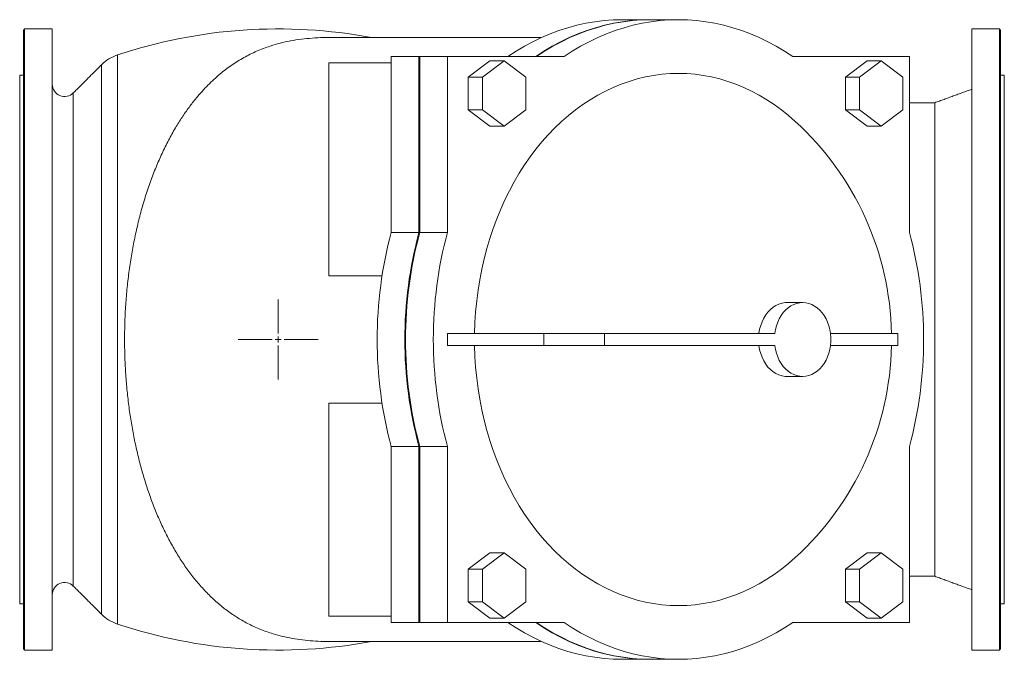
# Model space of a CAD drawing. Header units: millimetres. Extents: x 1879 to 3785, y 1424 to 3346.
# Tile 1 of 8: x 1879 to 2679, y 1424 to 1944. Entities that reach past the tile are written whole.
import ezdxf

# ---------------------------------------------------------------- set-up
doc = ezdxf.new("R2010")
doc.units = ezdxf.units.MM

# ---------------------------------------------------------------- blocks, each defined once
blk = doc.blocks.new('SW_CENTERMARKSYMBOL_18')
at = {"color": 0, "linetype": 'Continuous', "lineweight": 0}
for p, q in [((0, 5), (0, 32.5)), ((-5, 0), (-32.5, 0)), ((0, 0), (-2.5, 0)), ((0, 0), (0, 2.5)), ((0, 0), (0, -2.5)), ((0, 0), (2.5, 0)), ((5, 0), (32.5, 0)), ((0, -5), (0, -32.5))]:
    blk.add_line(p, q, dxfattribs=at)

msp = doc.modelspace()

# ---------------------------------------------------------------- linework, layer by layer
at = {"color": 7, "linetype": 'Continuous', "lineweight": 15}
for p, q in [((1883.24, 1936.85), (1883.24, 1431.98)), ((1905.74, 1936.85), (1883.24, 1936.85)), ((1905.74, 1431.98), (1905.74, 1936.85)), ((2652.74, 1431.98), (2652.74, 1936.85)), ((2652.74, 1936.85), (2675.24, 1936.85)), ((2675.24, 1431.98), (2675.24, 1936.85)), ((1882.24, 1432.97), (1882.24, 1935.86)), ((2676.24, 1935.86), (2676.24, 1432.97)), ((1958.63, 1453.09), (1958.63, 1915.74)), ((2181.17, 1914.41), (2181.17, 1771.45)), ((2181.17, 1914.41), (2203.67, 1914.41)), ((2203.67, 1914.41), (2203.67, 1771.45)), ((2204.31, 1914.41), (2203.67, 1914.41)), ((2204.31, 1771.45), (2204.31, 1914.41)), ((2204.31, 1914.41), (2226.81, 1914.41)), ((2226.81, 1914.41), (2226.81, 1771.45)), ((2321.61, 1914.41), (2226.81, 1914.41)), ((2602.17, 1914.41), (2507.37, 1914.41)), ((2602.17, 1771.45), (2602.17, 1914.41)), ((1945.74, 1461.06), (1945.74, 1907.77)), ((2130.36, 1736.09), (2130.36, 1909.41)), ((2181.17, 1909.41), (2130.36, 1909.41)), ((2261.28, 1910.97), (2243.66, 1897.69)), ((2272.85, 1910.97), (2255.23, 1897.69)), ((2272.85, 1910.97), (2261.28, 1910.97)), ((2290.47, 1897.69), (2272.85, 1910.97)), ((2567.7, 1910.97), (2550.08, 1897.69)), ((2579.27, 1910.97), (2561.65, 1897.69)), ((2579.27, 1910.97), (2567.7, 1910.97)), ((2596.89, 1897.69), (2579.27, 1910.97)), ((1879.24, 1469.41), (1879.24, 1899.41)), ((2255.23, 1897.69), (2243.66, 1897.69)), ((2243.66, 1897.69), (2243.66, 1871.13)), ((2255.23, 1897.69), (2255.23, 1871.13)), ((2290.47, 1871.13), (2290.47, 1897.69)), ((2561.65, 1897.69), (2550.08, 1897.69)), ((2550.08, 1897.69), (2550.08, 1871.13)), ((2561.65, 1897.69), (2561.65, 1871.13)), ((2596.89, 1871.13), (2596.89, 1897.69)), ((2679.24, 1469.41), (2679.24, 1899.41)), ((1922.81, 1483.98), (1922.81, 1884.84)), ((2622.74, 1491.91), (2622.74, 1876.91)), ((2255.23, 1871.13), (2243.66, 1871.13)), ((2243.66, 1871.13), (2261.28, 1857.86)), ((2255.23, 1871.13), (2272.85, 1857.86)), ((2272.85, 1857.86), (2290.47, 1871.13)), ((2561.65, 1871.13), (2550.08, 1871.13)), ((2550.08, 1871.13), (2567.7, 1857.86)), ((2561.65, 1871.13), (2579.27, 1857.86)), ((2579.27, 1857.86), (2596.89, 1871.13)), ((2272.85, 1857.86), (2261.28, 1857.86)), ((2579.27, 1857.86), (2567.7, 1857.86)), ((2181.17, 1771.45), (2203.67, 1771.45)), ((2226.81, 1771.45), (2204.31, 1771.45)), ((2173.65, 1736.09), (2130.36, 1736.09)), ((2226.81, 1679.41), (2226.81, 1689.41)), ((2305.21, 1689.41), (2226.81, 1689.41)), ((2305.21, 1679.41), (2305.21, 1689.41)), ((2354.52, 1689.41), (2305.21, 1689.41)), ((2354.52, 1679.41), (2354.52, 1689.41)), ((2492.73, 1689.41), (2354.52, 1689.41)), ((2592.64, 1689.41), (2538.05, 1689.41)), ((2305.21, 1679.41), (2226.81, 1679.41)), ((2354.52, 1679.41), (2305.21, 1679.41)), ((2492.73, 1679.41), (2354.52, 1679.41)), ((2592.64, 1679.41), (2538.05, 1679.41)), ((2173.65, 1632.74), (2130.36, 1632.74)), ((2130.36, 1632.74), (2130.36, 1459.41)), ((2181.17, 1597.38), (2203.67, 1597.38)), ((2181.17, 1597.38), (2181.17, 1454.41)), ((2203.67, 1597.38), (2203.67, 1454.41)), ((2204.31, 1597.38), (2226.81, 1597.38)), ((2204.31, 1454.41), (2204.31, 1597.38)), ((2226.81, 1597.38), (2226.81, 1454.41)), ((2602.17, 1454.41), (2602.17, 1597.38)), ((2261.28, 1510.97), (2243.66, 1497.69)), ((2272.85, 1510.97), (2255.23, 1497.69)), ((2272.85, 1510.97), (2261.28, 1510.97)), ((2290.47, 1497.69), (2272.85, 1510.97)), ((2567.7, 1510.97), (2550.08, 1497.69)), ((2579.27, 1510.97), (2561.65, 1497.69)), ((2579.27, 1510.97), (2567.7, 1510.97)), ((2596.89, 1497.69), (2579.27, 1510.97)), ((2255.23, 1497.69), (2243.66, 1497.69)), ((2243.66, 1497.69), (2243.66, 1471.13)), ((2255.23, 1497.69), (2255.23, 1471.13)), ((2290.47, 1471.13), (2290.47, 1497.69)), ((2561.65, 1497.69), (2550.08, 1497.69)), ((2550.08, 1497.69), (2550.08, 1471.13)), ((2561.65, 1497.69), (2561.65, 1471.13)), ((2596.89, 1471.13), (2596.89, 1497.69)), ((2255.23, 1471.13), (2243.66, 1471.13)), ((2243.66, 1471.13), (2261.28, 1457.86)), ((2255.23, 1471.13), (2272.85, 1457.86)), ((2272.85, 1457.86), (2290.47, 1471.13)), ((2561.65, 1471.13), (2550.08, 1471.13)), ((2550.08, 1471.13), (2567.7, 1457.86)), ((2561.65, 1471.13), (2579.27, 1457.86)), ((2579.27, 1457.86), (2596.89, 1471.13)), ((2181.17, 1459.41), (2130.36, 1459.41)), ((2272.85, 1457.86), (2261.28, 1457.86)), ((2579.27, 1457.86), (2567.7, 1457.86)), ((2181.17, 1454.41), (2203.67, 1454.41)), ((2203.67, 1454.41), (2204.31, 1454.41)), ((2204.31, 1454.41), (2226.81, 1454.41)), ((2226.81, 1454.41), (2321.61, 1454.41)), ((2507.37, 1454.41), (2602.17, 1454.41)), ((1905.74, 1431.98), (1883.24, 1431.98)), ((2652.74, 1431.98), (2675.24, 1431.98))]:
    msp.add_line(p, q, dxfattribs=at)
at = {"color": 7, "linetype": 'Continuous', "lineweight": 15, "flags": 128}
for points in [[(2275.97, 1914.41), (2282.61, 1918.78), (2289.37, 1922.81), (2296.24, 1926.52), (2303.21, 1929.89), (2310.27, 1932.91), (2317.41, 1935.59), (2324.63, 1937.92), (2331.9, 1939.9), (2339.23, 1941.52), (2346.6, 1942.79), (2354, 1943.69), (2361.42, 1944.23), (2368.85, 1944.41)], [(2298.47, 1914.41), (2305.11, 1918.78), (2311.87, 1922.81), (2318.73, 1926.52), (2325.7, 1929.89), (2332.77, 1932.91), (2339.91, 1935.59), (2347.12, 1937.92), (2354.4, 1939.9), (2361.73, 1941.52), (2369.1, 1942.79), (2376.5, 1943.69), (2383.92, 1944.23), (2391.35, 1944.41), (2391.67, 1944.41)], [(2299.11, 1914.41), (2305.75, 1918.78), (2312.51, 1922.81), (2319.38, 1926.52), (2326.35, 1929.89), (2333.41, 1932.91), (2340.55, 1935.59), (2347.77, 1937.92), (2355.04, 1939.9), (2362.37, 1941.52), (2369.74, 1942.79), (2377.14, 1943.69), (2384.56, 1944.23), (2391.99, 1944.41)], [(2321.61, 1914.41), (2328.25, 1918.78), (2335.01, 1922.81), (2341.88, 1926.52), (2348.85, 1929.89), (2355.91, 1932.91), (2363.05, 1935.59), (2370.26, 1937.92), (2377.54, 1939.9), (2384.87, 1941.52), (2392.24, 1942.79), (2399.64, 1943.69), (2407.06, 1944.23), (2414.49, 1944.41), (2421.92, 1944.23), (2429.34, 1943.69), (2436.74, 1942.79), (2444.11, 1941.52), (2451.44, 1939.9), (2458.71, 1937.92), (2465.93, 1935.59), (2473.07, 1932.91), (2480.13, 1929.89), (2487.1, 1926.52), (2493.97, 1922.81), (2500.73, 1918.78), (2507.37, 1914.41)], [(2248.84, 1689.41), (2249.13, 1698.21), (2249.7, 1706.99), (2250.54, 1715.73), (2251.65, 1724.42), (2253.04, 1733.04), (2254.69, 1741.58), (2256.6, 1750.03), (2258.78, 1758.37), (2261.22, 1766.58), (2263.91, 1774.66), (2266.85, 1782.59), (2270.03, 1790.36), (2273.46, 1797.95), (2277.11, 1805.35), (2281, 1812.55), (2285.11, 1819.54), (2289.43, 1826.3), (2293.96, 1832.83), (2298.69, 1839.12), (2303.61, 1845.14), (2308.71, 1850.9), (2314, 1856.39), (2319.44, 1861.59), (2325.05, 1866.49), (2330.8, 1871.09), (2336.69, 1875.39), (2342.71, 1879.36), (2348.85, 1883.02), (2355.1, 1886.34), (2361.45, 1889.33), (2367.89, 1891.98), (2374.4, 1894.28), (2380.98, 1896.24), (2387.61, 1897.85), (2394.29, 1899.1), (2401.01, 1899.99), (2407.74, 1900.53), (2414.49, 1900.71), (2421.23, 1900.53), (2427.97, 1899.99), (2434.68, 1899.1), (2441.36, 1897.85), (2448, 1896.24), (2454.58, 1894.28), (2461.09, 1891.98), (2467.52, 1889.33), (2473.87, 1886.34), (2480.12, 1883.02), (2486.26, 1879.36), (2492.28, 1875.39), (2498.17, 1871.09), (2503.93, 1866.49), (2509.43, 1861.68)], [(2502.53, 1714.41), (2501.24, 1714.37), (2498.68, 1713.99), (2496.17, 1713.24), (2493.73, 1712.13), (2491.41, 1710.67), (2489.23, 1708.87), (2487.21, 1706.77), (2485.39, 1704.39), (2483.78, 1701.76), (2482.41, 1698.91), (2481.29, 1695.87), (2480.44, 1692.7), (2479.87, 1689.41)], [(2492.73, 1679.41), (2493.27, 1676.25), (2494.08, 1673.18), (2495.13, 1670.24), (2496.42, 1667.47), (2497.93, 1664.9), (2499.65, 1662.55), (2501.55, 1660.46), (2503.61, 1658.65), (2505.81, 1657.14), (2508.12, 1655.95), (2510.52, 1655.1), (2512.97, 1654.58), (2515.45, 1654.41), (2517.93, 1654.6), (2520.38, 1655.13), (2522.77, 1656), (2525.08, 1657.21), (2527.27, 1658.73), (2529.32, 1660.56), (2531.22, 1662.66), (2532.92, 1665.02), (2534.42, 1667.6), (2535.7, 1670.38), (2536.74, 1673.33), (2537.54, 1676.4), (2538.07, 1679.57), (2538.34, 1682.79), (2538.34, 1686.04), (2538.07, 1689.26), (2537.54, 1692.43), (2536.74, 1695.5), (2535.7, 1698.44), (2534.42, 1701.22), (2532.92, 1703.81), (2531.22, 1706.17), (2529.32, 1708.27), (2527.27, 1710.09), (2525.08, 1711.62), (2522.77, 1712.82), (2520.38, 1713.7), (2517.93, 1714.23), (2515.45, 1714.41), (2512.97, 1714.25), (2510.52, 1713.73), (2508.12, 1712.87), (2505.81, 1711.68), (2503.61, 1710.17), (2501.55, 1708.36), (2499.65, 1706.27), (2497.93, 1703.93), (2496.42, 1701.35), (2495.13, 1698.58), (2494.08, 1695.65), (2493.27, 1692.58), (2492.73, 1689.41)], [(2509.43, 1507.15), (2503.93, 1502.34), (2498.17, 1497.73), (2492.28, 1493.44), (2486.26, 1489.46), (2480.12, 1485.81), (2473.87, 1482.49), (2467.52, 1479.5), (2461.09, 1476.85), (2454.58, 1474.54), (2448, 1472.59), (2441.36, 1470.98), (2434.68, 1469.73), (2427.97, 1468.83), (2421.23, 1468.3), (2414.49, 1468.12), (2407.74, 1468.3), (2401.01, 1468.83), (2394.29, 1469.73), (2387.61, 1470.98), (2380.98, 1472.59), (2374.4, 1474.54), (2367.89, 1476.85), (2361.45, 1479.5), (2355.1, 1482.49), (2348.85, 1485.81), (2342.71, 1489.46), (2336.69, 1493.44), (2330.8, 1497.73), (2325.05, 1502.34), (2319.44, 1507.24), (2314, 1512.44), (2308.71, 1517.92), (2303.61, 1523.69), (2298.69, 1529.71), (2293.96, 1536), (2289.43, 1542.52), (2285.11, 1549.29), (2281, 1556.28), (2277.11, 1563.48), (2273.46, 1570.88), (2270.03, 1578.47), (2266.85, 1586.24), (2263.91, 1594.17), (2261.22, 1602.25), (2258.78, 1610.46), (2256.6, 1618.8), (2254.69, 1627.24), (2253.04, 1635.79), (2251.65, 1644.41), (2250.54, 1653.1), (2249.7, 1661.84), (2249.13, 1670.61), (2248.84, 1679.41)], [(2479.87, 1679.41), (2480.44, 1676.13), (2481.29, 1672.95), (2482.41, 1669.92), (2483.78, 1667.07), (2485.39, 1664.43), (2487.21, 1662.05), (2489.23, 1659.95), (2491.41, 1658.16), (2493.73, 1656.7), (2496.17, 1655.59), (2498.68, 1654.84), (2501.24, 1654.46), (2502.53, 1654.41)], [(2368.85, 1424.41), (2361.42, 1424.59), (2354, 1425.14), (2346.6, 1426.04), (2339.23, 1427.31), (2331.9, 1428.93), (2324.63, 1430.9), (2317.41, 1433.23), (2310.27, 1435.91), (2303.21, 1438.94), (2296.24, 1442.31), (2289.37, 1446.01), (2282.61, 1450.05), (2275.97, 1454.41)], [(2391.67, 1424.41), (2391.35, 1424.41), (2383.92, 1424.59), (2376.5, 1425.14), (2369.1, 1426.04), (2361.73, 1427.31), (2354.4, 1428.93), (2347.12, 1430.9), (2339.91, 1433.23), (2332.77, 1435.91), (2325.7, 1438.94), (2318.73, 1442.31), (2311.87, 1446.01), (2305.11, 1450.05), (2298.47, 1454.41)], [(2391.99, 1424.41), (2384.56, 1424.59), (2377.14, 1425.14), (2369.74, 1426.04), (2362.37, 1427.31), (2355.04, 1428.93), (2347.77, 1430.9), (2340.55, 1433.23), (2333.41, 1435.91), (2326.35, 1438.94), (2319.38, 1442.31), (2312.51, 1446.01), (2305.75, 1450.05), (2299.11, 1454.41)], [(2507.37, 1454.41), (2500.73, 1450.05), (2493.97, 1446.01), (2487.1, 1442.31), (2480.13, 1438.94), (2473.07, 1435.91), (2465.93, 1433.23), (2458.71, 1430.9), (2451.44, 1428.93), (2444.11, 1427.31), (2436.74, 1426.04), (2429.34, 1425.14), (2421.92, 1424.59), (2414.49, 1424.41), (2407.06, 1424.59), (2399.64, 1425.14), (2392.24, 1426.04), (2384.87, 1427.31), (2377.54, 1428.93), (2370.26, 1430.9), (2363.05, 1433.23), (2355.91, 1435.91), (2348.85, 1438.94), (2341.88, 1442.31), (2335.01, 1446.01), (2328.25, 1450.05), (2321.61, 1454.41)]]:
    msp.add_lwpolyline(points, dxfattribs=at)
at = {"color": 7, "linetype": 'Continuous', "lineweight": 15}
for centre, radius, start, end in [((2089.23, 1523.59), 413.32, 79.44014, 108.41897), ((1969.05, 1884.46), 32.97, 108.41897, 135), ((1915.74, 1891.91), 10, 180, 315), ((2347.64, 1684.41), 240, 1.19375, 47.61206), ((2504.2, 1684.41), 334.55, 164.92088, 195.07912), ((2526.7, 1684.41), 334.55, 164.92087, 195.07913), ((2527.34, 1684.41), 334.55, 164.92088, 195.07912), ((2549.84, 1684.41), 334.55, 164.92088, 195.07912), ((2279.14, 1684.41), 334.55, 344.92085, 15.07915), ((2347.64, 1684.41), 240, 312.38794, 358.80625), ((1915.74, 1476.91), 10, 45, 180), ((1969.05, 1484.37), 32.97, 225, 251.58103), ((2089.23, 1845.23), 413.32, 251.58103, 280.55986)]:
    msp.add_arc(centre, radius, start, end, dxfattribs=at)
for points in [[(2391.35, 1944.41), (2368.85, 1944.41)], [(2414.49, 1944.41), (2391.99, 1944.41)], [(1882.24, 1935.86), (1883.24, 1936.85)], [(2675.24, 1936.85), (2676.24, 1935.86)], [(2303.27, 1929.91), (2130.72, 1929.91)], [(1945.74, 1907.77), (1922.81, 1884.84)], [(1882.24, 1899.41), (1879.24, 1899.41)], [(2679.24, 1899.41), (2676.24, 1899.41)], [(2652.74, 1887.83), (2622.74, 1876.91)], [(2622.74, 1876.91), (2602.17, 1876.91)], [(2515.39, 1714.41), (2502.53, 1714.41)], [(2592.64, 1679.41), (2592.64, 1689.41)], [(2502.53, 1654.41), (2515.39, 1654.41)], [(2602.17, 1491.91), (2622.74, 1491.91)], [(2622.74, 1491.91), (2652.74, 1480.99)], [(1922.81, 1483.98), (1945.74, 1461.06)], [(1879.24, 1469.41), (1882.24, 1469.41)], [(2676.24, 1469.41), (2679.24, 1469.41)], [(1883.24, 1431.98), (1882.24, 1432.97)], [(2130.71, 1438.91), (2303.27, 1438.91)], [(2676.24, 1432.97), (2675.24, 1431.98)], [(2368.85, 1424.41), (2391.35, 1424.41)], [(2391.99, 1424.41), (2414.49, 1424.41)]]:
    msp.add_open_spline(points, degree=1, dxfattribs=at)
msp.add_open_spline([(2130.72, 1929.86), (2129.15, 1929.87), (2124.44, 1929.9), (2116.88, 1929.48), (2107.95, 1928.62), (2099.26, 1927.24), (2090.82, 1925.37), (2081.56, 1922.68), (2071.66, 1918.91), (2061.24, 1913.73), (2051.38, 1907.58), (2041.59, 1900.13), (2032.01, 1891.29), (2023.67, 1882.06), (2016.76, 1873.22), (2011.09, 1865.09), (2005.52, 1856.18), (2000.09, 1846.43), (1994.85, 1835.82), (1989.94, 1824.61), (1985.4, 1812.8), (1981.25, 1800.43), (1977.58, 1787.85), (1974.4, 1775.1), (1971.68, 1762.25), (1969.35, 1749.01), (1967.45, 1735.4), (1965.99, 1721.47), (1965.01, 1707.73), (1964.5, 1694.22), (1964.4, 1680.99), (1964.71, 1667.65), (1965.45, 1654.23), (1966.63, 1640.78), (1968.21, 1627.65), (1970.18, 1614.88), (1972.5, 1602.49), (1975.23, 1590.23), (1978.37, 1578.16), (1981.92, 1566.3), (1985.85, 1554.83), (1990.14, 1543.76), (1994.79, 1533.14), (1999.85, 1522.87), (2005.31, 1513), (2011.18, 1503.57), (2017.45, 1494.66), (2024.1, 1486.3), (2031.17, 1478.52), (2038.7, 1471.29), (2046.72, 1464.67), (2055.28, 1458.7), (2064.47, 1453.39), (2074.35, 1448.8), (2083.88, 1445.4), (2092.73, 1442.99), (2100.73, 1441.33), (2108.96, 1440.1), (2117.45, 1439.31), (2124.69, 1438.93), (2129.19, 1438.95), (2130.71, 1438.96)], degree=3, knots=[0, 0, 0, 0, 0.006785, 0.020304, 0.033809, 0.047835, 0.061876, 0.075905, 0.09612, 0.116338, 0.136988, 0.157638, 0.181288, 0.204937, 0.221051, 0.237174, 0.253288, 0.271254, 0.289234, 0.307199, 0.325703, 0.344223, 0.362726, 0.380389, 0.398066, 0.415728, 0.433946, 0.45218, 0.470397, 0.48739, 0.504396, 0.521389, 0.538888, 0.556402, 0.573901, 0.590705, 0.607521, 0.624325, 0.641595, 0.658879, 0.676149, 0.693352, 0.710567, 0.727769, 0.745434, 0.763112, 0.780778, 0.798652, 0.81654, 0.834413, 0.852822, 0.871246, 0.889651, 0.908915, 0.928176, 0.941345, 0.954524, 0.96769, 0.980557, 0.993437, 1, 1, 1, 1], dxfattribs=at)

# ---------------------------------------------------------------- block references
at = {"color": 7, "linetype": 'Continuous', "lineweight": 0}
msp.add_blockref('SW_CENTERMARKSYMBOL_18', (2089.24, 1684.41), dxfattribs=at)

doc.saveas('drawing.dxf')
